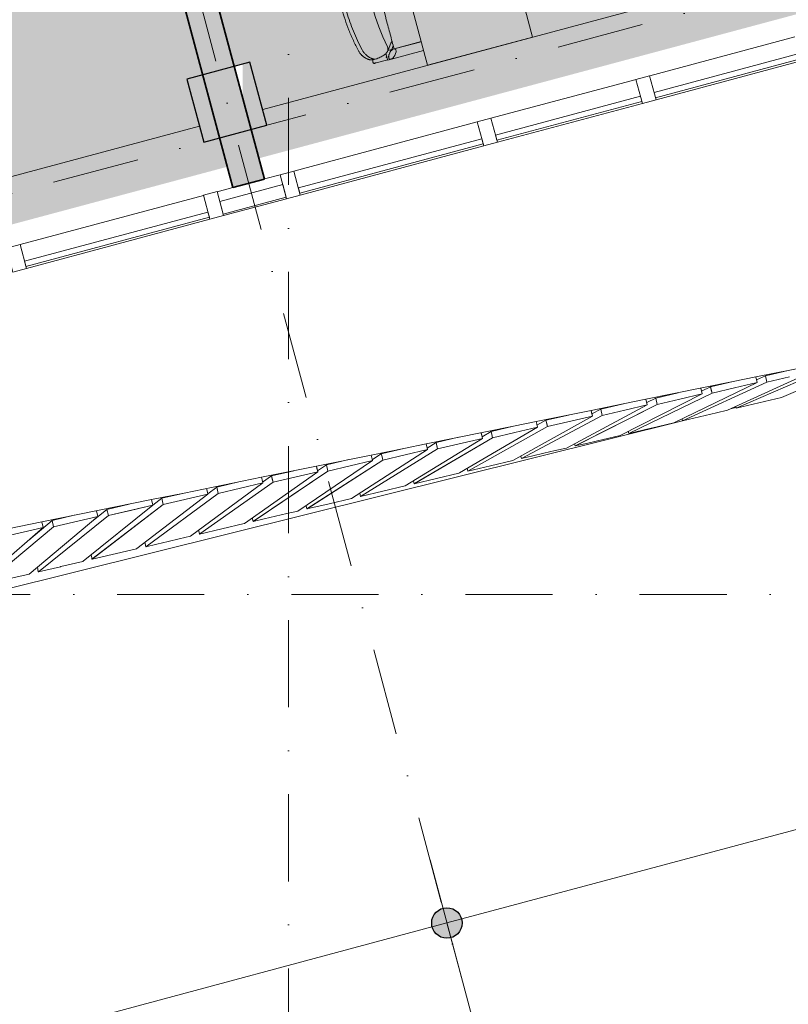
# Model space of a CAD drawing. Header units: millimetres. Extents: x -2530 to 151695, y -8763 to 71774.
# Tile 199 of 256: x 119765 to 123296, y 9403 to 13928. Entities that reach past the tile are written whole.
import ezdxf

# ---------------------------------------------------------------- set-up
doc = ezdxf.new("R2010")
doc.units = ezdxf.units.MM
doc.linetypes.add('RR_Level', pattern=[800, 400, -200, 0, -200])
for name, color, linetype, lineweight in [('A-____-____-DIMS', 211, 'Continuous', 9), ('A-____-____-DIMS-200', 211, 'Continuous', 9), ('A-AREA-____-PATT', 32, 'Continuous', 9), ('A-FLOR-____-OTLN', 192, 'Continuous', 18), ('A-GLAZ-CURT-MCUT', 52, 'Continuous', 13), ('A-GLAZ-CURT-OTLN', 52, 'Continuous', 13), ('A-GLAZ-CWMG-MCUT', 51, 'Continuous', 13), ('A-GLAZ-CWMG-OTLN', 51, 'Continuous', 13), ('A-WALL-____-MCUT', 113, 'Continuous', 35), ('A-WALL-____-OTLN', 113, 'Continuous', 18), ('A-WALL-____-PATT', 111, 'Continuous', 35), ('I-FURN-____-OTLN', 30, 'Continuous', 13), ('S-COLS-____-MCUT', 52, 'Continuous', 25), ('S-COLS-____-OTLN', 52, 'Continuous', 18), ('S-GRID-____-OTLN', 1, 'Continuous', 9)]:
    doc.layers.add(name, color=color, linetype=linetype, lineweight=lineweight)
doc.styles.add('Arial_2', font='arial.ttf', dxfattribs={"height": 300})
doc.dimstyles.new('1_5mm_interne_maten_en_details', dxfattribs={"dimscale": 304.8, "dimtxt": 1.004192, "dimasz": 1.83727, "dimexe": 0.984252, "dimexo": 0.0625, "dimgap": 0.098425, "dimtad": 1, "dimdec": 0, "dimlfac": 304.8, "dimzin": 0, "dimdsep": 46, "dimtxsty": 'Arial_2', "dimblk1": 'DOTSMALL', "dimblk2": 'DOTSMALL', "dimsah": 1, "dimcen": 0.09, "dimdle": 1.181102, "dimazin": 0, "dimtfac": 1, "dimtdec": 4, "dimtix": 1, "dimtmove": 0, "dimatfit": 3, "dimfxl": 0.003229, "dimfxlon": 1, "dimtvp": 1, "dimtfill": 1, "dimtolj": 1, "dimtzin": 0, "dimlwd": 13, "dimlwe": 13, "dimarcsym": 2})

# ---------------------------------------------------------------- blocks, each defined once
blk = doc.blocks.new('System Panel - HR__-692532-plot_V2 Copy 1')
at = {"layer": 'A-GLAZ-CURT-MCUT', "color": 250, "lineweight": 9}
for p, q in [((345, 47.5), (-345, 47.5)), ((-345, 47.5), (-345, 22.5)), ((345, 22.5), (345, 47.5)), ((-345, 22.5), (345, 22.5))]:
    blk.add_line(p, q, dxfattribs=at)
blk = doc.blocks.new('System Panel - HR__-692533-plot_V2 Copy 1')
at = {"layer": 'A-GLAZ-CURT-MCUT', "color": 250, "lineweight": 9}
for p, q in [((436.25, 47.5), (-436.25, 47.5)), ((-436.25, 47.5), (-436.25, 22.5)), ((436.25, 22.5), (436.25, 47.5)), ((-436.25, 22.5), (436.25, 22.5))]:
    blk.add_line(p, q, dxfattribs=at)
blk = doc.blocks.new('Rectangular Mullion - 65 x 114mm-V180-plot_V2 Copy 1')
at = {"layer": 'A-GLAZ-CWMG-OTLN', "color": 250, "lineweight": 9}
for p, q in [((140041.2, 18327.7), (140707.7, 18506.3)), ((140070.7, 18217.6), (140737.2, 18396.2))]:
    blk.add_line(p, q, dxfattribs=at)
blk = doc.blocks.new('Rectangular Mullion - 65 x 114mm-V181-plot_V2 Copy 1')
at = {"layer": 'A-GLAZ-CWMG-OTLN', "color": 250, "lineweight": 9}
for p, q in [((128269, 15173.3), (129111.8, 15399.2)), ((128298.5, 15063.2), (129141.3, 15289))]:
    blk.add_line(p, q, dxfattribs=at)
blk = doc.blocks.new('Rectangular Mullion - 65 x 114mm-683247-plot_V2 Copy 1')
at = {"layer": 'A-GLAZ-CWMG-MCUT', "color": 250, "lineweight": 9}
for p, q in [((-32.5, 57), (32.5, 57)), ((-32.5, -57), (-32.5, 57)), ((32.5, 57), (32.5, -57)), ((32.5, -57), (-32.5, -57))]:
    blk.add_line(p, q, dxfattribs=at)
blk = doc.blocks.new('System Panel - 027_Solid-683259-plot_V2 Copy 1')
at = {"layer": 'A-GLAZ-CURT-MCUT', "color": 250, "lineweight": 9}
for p, q in [((150, 49.5), (-150, 49.5)), ((-150, 49.5), (-150, -10.5)), ((150, -10.5), (150, 49.5)), ((-150, -10.5), (150, -10.5))]:
    blk.add_line(p, q, dxfattribs=at)
blk = doc.blocks.new('Rectangular Mullion - 65 x 114mm-V182-plot_V2 Copy 1')
at = {"layer": 'A-GLAZ-CWMG-OTLN', "color": 250, "lineweight": 9}
for p, q in [((120889.3, 13196), (120961.8, 13215.4)), ((120672, 13137.7), (120744.4, 13157.1)), ((120701.5, 13027.6), (120991.3, 13105.3))]:
    blk.add_line(p, q, dxfattribs=at)
blk = doc.blocks.new('027_Gilde - ATC_FacadeModel_rvt-1-plot_V2 Copy 1')
at = {"layer": 'A-FLOR-____-OTLN', "color": 90}
for p, q in [((123147.2, 12286.1), (123652, 12388.5)), ((122642.4, 12183.6), (123042.8, 12264.9)), ((123042.8, 12264.9), (123147.2, 12286.1)), ((122538.3, 12162.5), (122642.4, 12183.6)), ((122137.6, 12081.2), (122390, 12132.4)), ((122390, 12132.4), (122538.3, 12162.5)), ((123030.5, 12139.5), (123055.8, 12145.8)), ((116121.7, 10420.3), (122822.1, 12087.6)), ((122033.8, 12060.1), (122137.6, 12081.2)), ((121632.8, 11978.7), (122033.8, 12060.1)), ((121380.4, 11927.5), (121529.2, 11957.7)), ((121529.2, 11957.7), (121632.8, 11978.7)), ((121128, 11876.3), (121380.4, 11927.5)), ((120875.6, 11825.1), (121128, 11876.3)), ((120520.1, 11752.9), (120875.6, 11825.1)), ((119866.1, 11620.2), (120369.8, 11722.4)), ((120370.9, 11722.6), (120520.1, 11752.9)), ((119613.7, 11568.9), (119866.1, 11620.2))]:
    blk.add_line(p, q, dxfattribs=at)
at = {"layer": 'A-WALL-____-OTLN', "color": 90}
for p, q in [((120881.3, 13515.8), (127835.9, 15379.3)), ((113636.8, 11574.6), (120591.5, 13438.1)), ((123658.1, 12362.6), (123264.5, 12191.5)), ((123658.1, 12362.6), (123264.5, 12191.5)), ((123405.7, 12311.4), (123017.6, 12133.6)), ((123405.7, 12311.4), (123017.6, 12133.6)), ((123450.3, 12313.8), (123056.5, 12142.7)), ((123450.3, 12313.8), (123056.5, 12142.7)), ((123295.1, 12316.1), (123191.3, 12291.7)), ((123295.1, 12316.1), (123191.3, 12291.7)), ((123198.2, 12262.6), (122809.9, 12084.8)), ((123198.2, 12262.6), (122809.9, 12084.8)), ((122939.2, 12240.6), (123042.8, 12264.9)), ((123042.8, 12264.9), (122939.2, 12240.6)), ((123153.3, 12260.1), (123147.2, 12286.1)), ((123147.2, 12286.1), (123153.3, 12260.1)), ((123191.3, 12291.7), (123150.3, 12272.9)), ((123150.3, 12272.9), (123191.3, 12291.7)), ((123198.2, 12262.6), (123191.3, 12291.7)), ((123198.2, 12262.6), (123191.3, 12291.7)), ((123198.2, 12262.6), (123301.9, 12287)), ((123301.9, 12287), (123198.2, 12262.6)), ((123153.3, 12260.1), (122770.8, 12075.6)), ((122773.7, 12077), (123153.3, 12260.1)), ((122900.9, 12208.9), (122894.8, 12234.9)), ((122894.8, 12234.9), (122900.9, 12208.9)), ((122898.1, 12220.8), (122939.2, 12240.6)), ((122898.1, 12220.8), (122939.2, 12240.6)), ((122946, 12211.5), (122939.2, 12240.6)), ((122942.6, 12226), (122939.2, 12240.6)), ((122942.6, 12226), (122946, 12211.5)), ((122946, 12211.5), (123049.7, 12235.8)), ((122946, 12211.5), (123049.7, 12235.8)), ((123153.3, 12260.1), (123049.7, 12235.8)), ((123049.7, 12235.8), (123153.3, 12260.1)), ((122900.9, 12208.9), (122523.9, 12017.7)), ((122900.9, 12208.9), (122523.9, 12017.7)), ((122566, 12028.2), (122946, 12211.5)), ((122566, 12028.2), (122946, 12211.5)), ((122648.5, 12157.7), (122642.4, 12183.6)), ((122642.4, 12183.6), (122648.5, 12157.7)), ((122687.1, 12189.4), (122646, 12168.6)), ((122646, 12168.6), (122687.1, 12189.4)), ((122790.6, 12213.7), (122687.1, 12189.4)), ((122790.6, 12213.7), (122687.1, 12189.4)), ((122693.9, 12160.3), (122687.1, 12189.4)), ((122693.9, 12160.3), (122687.1, 12189.4)), ((122693.9, 12160.3), (122797.4, 12184.6)), ((122797.4, 12184.6), (122693.9, 12160.3)), ((122900.9, 12208.9), (122797.4, 12184.6)), ((122797.4, 12184.6), (122900.9, 12208.9)), ((123160.5, 12167.1), (123212.9, 12179.4)), ((123264.5, 12191.5), (123212.9, 12179.4)), ((122648.5, 12157.7), (122277.1, 11959.7)), ((122648.5, 12157.7), (122277.1, 11959.7)), ((122693.9, 12160.3), (122316.7, 11969)), ((122319.3, 11970.3), (122693.9, 12160.3)), ((122392.7, 12121), (122390, 12132.4)), ((122390, 12132.4), (122396.1, 12106.5)), ((122434.9, 12138.2), (122393.8, 12116.3)), ((122393.8, 12116.3), (122434.9, 12138.2)), ((122538.5, 12162.6), (122434.9, 12138.2)), ((122538.3, 12162.5), (122434.9, 12138.2)), ((122441.7, 12109.2), (122434.9, 12138.2)), ((122441.7, 12109.2), (122434.9, 12138.2)), ((122441.7, 12109.2), (122545.1, 12133.4)), ((122545.1, 12133.4), (122441.7, 12109.2)), ((122648.5, 12157.7), (122545.1, 12133.4)), ((122545.1, 12133.4), (122648.5, 12157.7)), ((123017.6, 12133.6), (122966.1, 12121.5)), ((123054.8, 12150.6), (123056.5, 12142.7)), ((123108.9, 12155), (123056.5, 12142.7)), ((123160.5, 12167.1), (123108.9, 12155)), ((122396.1, 12106.5), (122030.2, 11901.8)), ((122396.1, 12106.5), (122030.2, 11901.8)), ((122441.7, 12109.2), (122070.1, 11911.1)), ((122441.7, 12109.2), (122070.1, 11911.1)), ((122137.6, 12081.2), (122140.3, 12069.8)), ((122137.6, 12081.2), (122140.3, 12069.8)), ((122182.8, 12087.1), (122141.6, 12064.1)), ((122141.6, 12064.1), (122182.8, 12087.1)), ((122286, 12111.3), (122182.8, 12087.1)), ((122286, 12111.3), (122182.8, 12087.1)), ((122189.6, 12058), (122182.8, 12087.1)), ((122186.2, 12072.6), (122182.8, 12087.1)), ((122189.6, 12058), (122396.1, 12106.5)), ((122396.1, 12106.5), (122189.6, 12058)), ((122392.7, 12121), (122396.1, 12106.5)), ((122808.1, 12093.6), (122809.9, 12084.8)), ((122862.2, 12097.1), (122809.9, 12084.8)), ((122913.7, 12109.2), (122862.2, 12097.1)), ((122913.7, 12109.2), (122966.1, 12121.5)), ((121785.6, 11845.2), (122143.7, 12055.3)), ((121785.6, 11845.2), (122143.7, 12055.3)), ((122189.6, 12058), (121823.5, 11853.2)), ((122189.6, 12058), (121823.5, 11853.2)), ((121889.5, 12011.8), (121930.6, 12035.9)), ((121889.5, 12011.8), (121930.6, 12035.9)), ((121930.6, 12035.9), (122033.8, 12060.1)), ((122033.8, 12060.1), (121930.6, 12035.9)), ((121930.6, 12035.9), (121934, 12021.4)), ((121934, 12021.4), (121930.6, 12035.9)), ((122143.7, 12055.3), (122040.6, 12031.1)), ((122040.6, 12031.1), (122143.7, 12055.3)), ((122140.3, 12069.8), (122143.7, 12055.3)), ((122140.3, 12069.8), (122143.7, 12055.3)), ((122186.2, 12072.6), (122189.6, 12058)), ((122563.3, 12027), (122561.3, 12036.6)), ((122667, 12051.2), (122564, 12027)), ((122667, 12051.2), (122667.8, 12051.4)), ((122770.8, 12075.6), (122667.8, 12051.4)), ((122773.7, 12077), (122770.8, 12075.6)), ((121891.3, 12004.1), (121536.5, 11785.9)), ((121891.3, 12004.1), (121536.5, 11785.9)), ((121937.4, 12006.9), (121576.8, 11795.3)), ((121578.9, 11796.5), (121937.4, 12006.9)), ((121678.5, 11984.8), (121781.5, 12008.9)), ((121781.5, 12008.9), (121678.5, 11984.8)), ((121685.3, 11955.7), (121891.3, 12004.1)), ((121891.3, 12004.1), (121685.3, 11955.7)), ((121887.9, 12018.6), (121885.2, 12030)), ((121885.2, 12030), (121891.3, 12004.1)), ((121887.9, 12018.6), (121891.3, 12004.1)), ((121937.4, 12006.9), (121934, 12021.4)), ((121934, 12021.4), (121937.4, 12006.9)), ((121937.4, 12006.9), (122040.6, 12031.1)), ((121937.4, 12006.9), (122040.6, 12031.1)), ((122420.3, 11993.3), (122368.9, 11981.2)), ((122420.3, 11993.3), (122472.5, 12005.6)), ((122523.9, 12017.7), (122472.5, 12005.6)), ((122566, 12028.2), (122563.3, 12026.9)), ((122566, 12028.2), (122563.3, 12026.9)), ((122563.3, 12027), (122563.3, 12026.9)), ((121638.9, 11952.8), (121289.6, 11728)), ((121638.9, 11952.8), (121289.6, 11728)), ((121685.3, 11955.7), (121330.2, 11737.5)), ((121685.3, 11955.7), (121330.2, 11737.5)), ((121529.4, 11957.7), (121426.3, 11933.6)), ((121529.2, 11957.7), (121426.3, 11933.6)), ((121638.9, 11952.8), (121433.1, 11904.6)), ((121638.9, 11952.8), (121536, 11928.7)), ((121638.9, 11952.8), (121632.8, 11978.7)), ((121632.8, 11978.7), (121635.5, 11967.3)), ((121635.5, 11967.3), (121638.9, 11952.8)), ((121637.4, 11959.5), (121678.5, 11984.8)), ((121637.4, 11959.5), (121678.5, 11984.8)), ((121685.3, 11955.7), (121678.5, 11984.8)), ((121681.9, 11970.2), (121678.5, 11984.8)), ((121681.9, 11970.2), (121685.3, 11955.7)), ((122173.6, 11935.4), (122225.7, 11947.6)), ((122277.1, 11959.7), (122225.7, 11947.6)), ((122316.7, 11969.2), (122314.5, 11979.7)), ((122368.9, 11981.2), (122316.7, 11969)), ((122319.3, 11970.3), (122316.7, 11969)), ((122316.7, 11969.2), (122316.7, 11969)), ((121386.5, 11901.6), (121042.7, 11670.1)), ((121386.5, 11901.6), (121042.7, 11670.1)), ((121433.1, 11904.6), (121083.6, 11679.6)), ((121085.3, 11680.7), (121433.1, 11904.6)), ((121276.9, 11906.5), (121174.2, 11882.4)), ((121276.9, 11906.5), (121174.2, 11882.4)), ((121386.5, 11901.6), (121283.8, 11877.5)), ((121283.8, 11877.5), (121386.5, 11901.6)), ((121386.5, 11901.6), (121380.4, 11927.5)), ((121380.4, 11927.5), (121386.5, 11901.6)), ((121426.3, 11933.6), (121385.2, 11907.1)), ((121385.2, 11907.1), (121426.3, 11933.6)), ((121426.3, 11933.6), (121429.7, 11919.1)), ((121429.7, 11919.1), (121426.3, 11933.6)), ((121433.1, 11904.6), (121429.7, 11919.1)), ((121429.7, 11919.1), (121433.1, 11904.6)), ((121433.1, 11904.6), (121536, 11928.7)), ((122030.2, 11901.8), (121927.6, 11877.7)), ((122067.8, 11922.8), (122070.1, 11911.1)), ((122122.2, 11923.3), (122070.1, 11911.1)), ((122173.6, 11935.4), (122122.2, 11923.3)), ((120922, 11831.3), (121024.7, 11855.3)), ((121024.7, 11855.3), (120922, 11831.3)), ((121128, 11876.3), (121130.7, 11864.9)), ((121128, 11876.3), (121134.1, 11850.4)), ((121130.7, 11864.9), (121134.1, 11850.4)), ((121174.2, 11882.4), (121133.1, 11854.7)), ((121133.1, 11854.7), (121174.2, 11882.4)), ((121181, 11853.5), (121174.2, 11882.4)), ((121181, 11853.5), (121174.2, 11882.4)), ((121181, 11853.5), (121283.8, 11877.5)), ((121283.8, 11877.5), (121181, 11853.5)), ((121822, 11860.6), (121821, 11865.9)), ((121822, 11860.6), (121823.5, 11853.2)), ((121927.6, 11877.7), (121823.5, 11853.2)), ((120797.5, 11613.3), (121134.1, 11850.4)), ((120797.5, 11613.3), (121134.1, 11850.4)), ((121181, 11853.5), (120837, 11621.7)), ((120838.6, 11622.8), (121181, 11853.5)), ((120878.3, 11813.7), (120875.6, 11825.1)), ((120875.6, 11825.1), (120878.3, 11813.7)), ((120878.3, 11813.7), (120881.7, 11799.2)), ((120878.3, 11813.7), (120881.7, 11799.2)), ((120881, 11802.3), (120922, 11831.3)), ((120881, 11802.3), (120922, 11831.3)), ((120928.8, 11802.3), (120922, 11831.3)), ((120925.4, 11816.8), (120922, 11831.3)), ((120925.4, 11816.8), (120928.8, 11802.3)), ((120928.8, 11802.3), (121134.1, 11850.4)), ((120928.8, 11802.3), (121134.1, 11850.4)), ((121680.1, 11819.6), (121577.4, 11795.5)), ((121680.1, 11819.6), (121680.7, 11819.7)), ((121783.3, 11843.8), (121680.7, 11819.7)), ((121785.6, 11845.2), (121783.3, 11843.8)), ((121785.6, 11845.2), (121783.3, 11843.8)), ((120881.7, 11799.2), (120549, 11554.3)), ((120881.7, 11799.2), (120549, 11554.3)), ((120591.8, 11564.9), (120928.8, 11802.3)), ((120591.8, 11564.9), (120928.8, 11802.3)), ((120623.3, 11773.8), (120625.9, 11762.4)), ((120623.3, 11773.8), (120625.9, 11762.4)), ((120669.9, 11780.1), (120628.9, 11749.9)), ((120628.9, 11749.9), (120669.9, 11780.1)), ((120772.4, 11804.1), (120669.9, 11780.1)), ((120772.4, 11804.1), (120669.9, 11780.1)), ((120669.9, 11780.1), (120673.3, 11765.6)), ((120676.7, 11751.2), (120669.9, 11780.1)), ((120676.7, 11751.2), (120673.3, 11765.6)), ((120676.7, 11751.2), (120779.2, 11775.2)), ((120779.2, 11775.2), (120676.7, 11751.2)), ((120881.7, 11799.2), (120779.2, 11775.2)), ((120779.2, 11775.2), (120881.7, 11799.2)), ((121536.5, 11785.9), (121434, 11761.8)), ((121575.4, 11802.8), (121574.2, 11809.1)), ((121575.4, 11802.8), (121576.8, 11795.3)), ((121578.9, 11796.5), (121576.8, 11795.3)), ((121577.4, 11795.5), (121576.8, 11795.3)), ((120303.4, 11497.4), (120629.3, 11748)), ((120303.4, 11497.4), (120629.3, 11748)), ((120676.7, 11751.2), (120343.7, 11506.1)), ((120676.7, 11751.2), (120343.7, 11506.1)), ((120376.9, 11696.8), (120370.9, 11722.6)), ((120370.9, 11722.6), (120376.9, 11696.8)), ((120417.7, 11728.9), (120376.8, 11697.4)), ((120376.8, 11697.4), (120417.7, 11728.9)), ((120520.3, 11752.9), (120417.7, 11728.9)), ((120520.3, 11752.9), (120417.7, 11728.9)), ((120417.7, 11728.9), (120421.1, 11714.5)), ((120421.1, 11714.5), (120417.7, 11728.9)), ((120424.5, 11700.1), (120629.3, 11748)), ((120424.5, 11700.1), (120629.3, 11748)), ((120625.9, 11762.4), (120629.3, 11748)), ((120625.9, 11762.4), (120629.3, 11748)), ((121289.6, 11728), (121187.2, 11703.9)), ((121328.8, 11744.9), (121327.4, 11752.3)), ((121328.8, 11744.9), (121330.2, 11737.5)), ((121434, 11761.8), (121330.2, 11737.5)), ((120376.9, 11696.8), (120056.4, 11439.4)), ((120056.4, 11439.4), (120376.9, 11696.8)), ((120424.5, 11700.1), (120097, 11448.2)), ((120098.2, 11449.1), (120424.5, 11700.1)), ((120165.6, 11677.8), (120102.3, 11626.9)), ((120102.3, 11626.9), (120165.6, 11677.8)), ((120267.9, 11701.7), (120165.6, 11677.8)), ((120267.9, 11701.7), (120165.6, 11677.8)), ((120172.4, 11648.9), (120165.6, 11677.8)), ((120172.4, 11648.9), (120165.6, 11677.8)), ((120172.4, 11648.9), (120376.9, 11696.8)), ((120274.6, 11672.9), (120376.9, 11696.8)), ((120424.5, 11700.1), (120421.1, 11714.5)), ((120421.1, 11714.5), (120424.5, 11700.1)), ((121080.8, 11694.5), (121080.8, 11694.5)), ((121083.6, 11679.7), (121080.8, 11694.5)), ((121187.2, 11703.9), (121083.6, 11679.6)), ((121085.3, 11680.7), (121083.6, 11679.6)), ((121083.6, 11679.7), (121083.6, 11679.6)), ((120124.5, 11645.6), (119808.3, 11380.6)), ((120124.5, 11645.6), (119808.3, 11380.6)), ((119851.4, 11391.2), (120172.4, 11648.9)), ((119851.4, 11391.2), (120172.4, 11648.9)), ((120015.6, 11650.5), (119913.4, 11626.6)), ((120015.6, 11650.5), (119913.4, 11626.6)), ((119920.2, 11597.8), (120124.5, 11645.6)), ((120124.5, 11645.6), (119920.2, 11597.8)), ((120124.5, 11645.6), (120118.5, 11671.4)), ((120118.5, 11671.4), (120124.5, 11645.6)), ((120172.4, 11648.9), (120274.6, 11672.9)), ((120836.9, 11621.9), (120833.7, 11638.8)), ((120888.7, 11633.9), (120837, 11621.7)), ((120939.9, 11645.9), (120888.7, 11633.9)), ((120939.9, 11645.9), (120991.6, 11658.1)), ((121042.7, 11670.1), (120991.6, 11658.1)), ((119872.1, 11594.4), (119561.5, 11322.7)), ((119562.3, 11323.5), (119872.1, 11594.4)), ((119920.2, 11597.8), (119603.7, 11332.6)), ((119920.2, 11597.8), (119603.7, 11332.6)), ((119668, 11546.7), (119872.1, 11594.4)), ((119668, 11546.7), (119872.1, 11594.4)), ((119913.4, 11626.6), (119806.5, 11537)), ((119806.5, 11537), (119913.4, 11626.6)), ((119872.1, 11594.4), (119866.1, 11620.2)), ((119866.1, 11620.2), (119872.1, 11594.4)), ((119920.2, 11597.8), (119913.4, 11626.6)), ((119920.2, 11597.8), (119913.4, 11626.6)), ((120795.9, 11612.2), (120591.2, 11564.1)), ((120797.5, 11613.3), (120795.9, 11612.2)), ((120797.5, 11613.3), (120795.9, 11612.2)), ((120836.9, 11621.9), (120837, 11621.7)), ((120838.6, 11622.8), (120837, 11621.7)), ((120446.3, 11530.2), (120497.9, 11542.3)), ((120549, 11554.3), (120497.9, 11542.3)), ((120587.5, 11578.8), (120586.9, 11582.2)), ((120587.5, 11578.8), (120587.6, 11578.8)), ((120590.3, 11564), (120587.6, 11578.8)), ((120591.8, 11564.9), (120590.3, 11563.9)), ((120591.8, 11564.9), (120590.3, 11563.9)), ((120590.3, 11564), (120590.3, 11563.9)), ((120302.1, 11496.4), (120097.7, 11448.4)), ((120303.4, 11497.4), (120302.1, 11496.4)), ((120303.4, 11497.4), (120302.1, 11496.4)), ((120340.9, 11521), (120340.1, 11525.6)), ((120340.9, 11521), (120343.7, 11506.1)), ((120395.2, 11518.2), (120343.7, 11506.1)), ((120446.3, 11530.2), (120395.2, 11518.2)), ((120093.2, 11469), (120094.3, 11463.2)), ((120095.7, 11455.7), (120094.3, 11463.2)), ((120095.7, 11455.7), (120097, 11448.2)), ((120098.2, 11449.1), (120097, 11448.2)), ((120097.7, 11448.4), (120097, 11448.2)), ((119846.4, 11412.5), (119850.4, 11390.5)), ((119952.8, 11414.4), (119850.7, 11390.5)), ((119952.8, 11414.4), (119953.2, 11414.5)), ((120055.2, 11438.5), (119953.2, 11414.5)), ((120056.4, 11439.4), (120055.2, 11438.5)), ((119808.3, 11380.6), (119706.4, 11356.7)), ((119851.4, 11391.2), (119850.4, 11390.4)), ((119851.4, 11391.2), (119850.4, 11390.4)), ((119850.4, 11390.5), (119850.4, 11390.4)), ((119850.7, 11390.5), (119850.4, 11390.4))]:
    blk.add_line(p, q, dxfattribs=at)
at = {"layer": 'A-GLAZ-CURT-OTLN', "color": 90, "lineweight": 18, "rotation": 195.0000000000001}
for name, p in [('System Panel - HR__-692532-plot_V2 Copy 1', (123007.4, 13704.5)), ('System Panel - HR__-692532-plot_V2 Copy 1', (122278.1, 13509.1)), ('System Panel - HR__-692533-plot_V2 Copy 1', (121460.7, 13290)), ('System Panel - 027_Solid-683259-plot_V2 Copy 1', (120831.6, 13121.5)), ('System Panel - HR__-692533-plot_V2 Copy 1', (120202.6, 12952.9))]:
    blk.add_blockref(name, p, dxfattribs=at)
at = {"layer": 'A-GLAZ-CWMG-OTLN', "color": 90, "lineweight": 18}
for name, p in [('Rectangular Mullion - 65 x 114mm-V180-plot_V2 Copy 1', (-17381.8, -4657.4)), ('Rectangular Mullion - 65 x 114mm-V180-plot_V2 Copy 1', (-18111.1, -4852.9)), ('Rectangular Mullion - 65 x 114mm-V181-plot_V2 Copy 1', (-7244.4, -1941.1)), ('Rectangular Mullion - 65 x 114mm-V182-plot_V2 Copy 1', (0, 0)), ('Rectangular Mullion - 65 x 114mm-V181-plot_V2 Copy 1', (-8502.6, -2278.3))]:
    blk.add_blockref(name, p, dxfattribs=at)
at = {"layer": 'A-GLAZ-CWMG-OTLN', "color": 90, "lineweight": 18, "extrusion": (0, 0, -1), "rotation": 344.9999999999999}
for p in [(-122642.7, 13606.8), (-121913.5, 13411.4), (-121007.9, 13168.7), (-120655.4, 13074.3), (-119749.8, 12831.6)]:
    blk.add_blockref('Rectangular Mullion - 65 x 114mm-683247-plot_V2 Copy 1', p, dxfattribs=at)
blk = doc.blocks.new('NLRS_28_SC_LIB_kolom recht_generiek_ISR - kolom beton_ONTWERP-6193514-plot_V2 Copy 1')
at = {"layer": 'S-COLS-____-OTLN', "lineweight": 13}
blk.add_hatch(color=256, dxfattribs=at).paths.add_polyline_path([(150, 150), (-150, 150), (-150, -150), (-115, -150), (-54.8, 75), (-51.4, -150), (150, -150), (150, 120.7)])
at = {"layer": 'S-COLS-____-MCUT'}
for p, q in [((150, 150), (-150, 150)), ((-150, 150), (-150, -150)), ((150, -150), (150, 150)), ((-150, -150), (150, -150))]:
    blk.add_line(p, q, dxfattribs=at)
blk = doc.blocks.new('NLRS_82_FU_UN_schooltafel_GEN - 700 x 500 x 700 _lxbxh_-6133788-plot_V2 Copy 1')
at = {"layer": 'I-FURN-____-OTLN', "color": 9}
for p, q in [((144.7, 0), (-555.3, 0)), ((-555.3, 0), (-555.3, -500)), ((144.7, -500), (144.7, 0)), ((-555.3, -500), (144.7, -500))]:
    blk.add_line(p, q, dxfattribs=at)
blk = doc.blocks.new('NLRS_82_FU_UN_schoolbank_GEN - schoolbank-V32-plot_V2 Copy 1')
at = {"layer": 'I-FURN-____-OTLN', "lineweight": 9}
for p, q in [((3.6, 612.8), (3.9, 612.8)), ((264.9, 527.2), (264.9, 543.2)), ((-278.8, 531.8), (-278.8, 525.4)), ((-278.8, 525.4), (-278.8, 469.7)), ((-261, 535.3), (-261, 519.5)), ((287.5, 531.8), (287.5, 525.4)), ((287.5, 525.4), (287.5, 469.7)), ((-280.2, 469.3), (-280.2, 300)), ((-259.7, 470.4), (-265.1, 473.4)), ((-238.1, 300), (-238.1, 458.9)), ((246.9, 464.5), (246.9, 300)), ((288.9, 300), (288.9, 469.3)), ((-237.1, 428.6), (-237.1, 300.1)), ((238, 429.7), (247.6, 435.9)), ((245, 300.1), (245, 428.6))]:
    blk.add_line(p, q, dxfattribs=at)
at = {"layer": 'I-FURN-____-OTLN', "lineweight": 9, "flags": 128}
for points in [[(-280.2, 469.3), (-279.9, 469.5), (-278.9, 469.7), (-277.4, 469.9), (-275.3, 470), (-272.7, 470.2), (-269.7, 470.3), (-266.4, 470.3), (-262.8, 470.4), (-259.2, 470.4), (-255.5, 470.4), (-252, 470.3), (-248.7, 470.3)], [(-278.8, 457.5), (-278.8, 451), (-278.8, 456.6)], [(-267.1, 471.4), (-266.3, 472.5), (-265.7, 473.2), (-265.2, 473.4)], [(-201.1, 428.6), (-208.6, 436.3), (-235.9, 456.4)], [(-220.2, 455.9), (-171, 463.9), (-121.5, 469.9), (-71.9, 473.9), (-22.1, 475.9), (27.7, 475.9), (77.5, 474), (127.2, 470), (176.6, 464.1), (223.4, 456.6)], [(213.5, 428.6), (217.4, 432.6), (244.6, 452.7)], [(251.8, 470), (254.4, 470.2), (257.4, 470.3), (260.7, 470.3), (264.3, 470.4), (267.9, 470.4), (271.6, 470.4), (275.1, 470.3), (278.4, 470.3), (281.4, 470.2), (284, 470), (286.1, 469.9), (287.7, 469.7), (288.6, 469.5), (288.9, 469.3)], [(287.5, 456.5), (287.5, 451), (287.5, 456.6)], [(-278.8, 450.9), (-278.8, 450.5), (-278.5, 448.5), (-276.9, 444.1), (-273.5, 438.7), (-268, 432.8), (-260.7, 427.3), (-252.7, 423.3), (-249.3, 422.4), (-246.3, 422), (-244.1, 422), (-242.6, 422.3), (-241.7, 422.7), (-240.5, 423.4), (-239.7, 424.2)], [(-239.7, 424.2), (-239, 425.5), (-238.5, 426.9), (-238.4, 428.2)], [(-223.9, 428.6), (-229.2, 433.5), (-238.3, 439.4)], [(247.2, 428.2), (247.2, 427.5), (247.3, 426.5), (247.8, 425.2), (248.4, 424.2)], [(248.4, 424.2), (249.5, 423.2), (250.8, 422.5), (252.5, 422.1), (254.4, 421.9), (259.1, 422.6), (265.1, 424.9), (272, 429), (278.9, 435), (284.4, 441.9), (286.1, 445.1), (287.1, 447.9), (287.5, 450.1), (287.5, 450.9)]]:
    blk.add_lwpolyline(points, dxfattribs=at)
at = {"layer": 'I-FURN-____-OTLN', "lineweight": 9}
for centre, major_axis, start_param, end_param in [((-420.9, 337.4), (403.1, 174.4), 1.047664, 1.060241), ((429.7, 333.6), (-403.1, 174.4), 5.22304, 5.261216), ((247.8, 434.6), (-175.8, 76.1), 4.75704, 4.807831)]:
    blk.add_ellipse(centre, major_axis=major_axis, ratio=0.093713, start_param=start_param, end_param=end_param, dxfattribs=at)
for points, knots in [([(-260.9, 533.1), (-261.2, 535.4), (-260.9, 540.3), (-258.7, 546.8), (-255.9, 552.2), (-253.3, 556.3), (-250.3, 560.3), (-246.8, 564.3), (-243.6, 567.6), (-240.7, 570.2), (-238.5, 572.1), (-236.1, 573.9), (-233.7, 575.7), (-231.1, 577.5), (-228.4, 579.2), (-225.6, 580.8), (-221.7, 582.9), (-214.6, 586.2), (-207.9, 588.2), (-203.3, 589.4)], [-1, -1, -1, -1, -0.875, -0.75, -0.6875, -0.625, -0.5625, -0.5, -0.4375, -0.40625, -0.375, -0.34375, -0.3125, -0.28125, -0.25, -0.21875, -0.1875, -0.125, 0, 0, 0, 0]), ([(118.9, 587.9), (107.5, 589.3), (84.5, 591.8), (50, 594.4), (15.3, 595.6), (-23.2, 595.4), (-65.5, 593), (-96.1, 589.8), (-111.4, 587.9)], [-1, -1, -1, -1, -0.85, -0.7, -0.55, -0.4, -0.2, 0, 0, 0, 0]), ([(3.9, 612.8), (25.7, 612.8), (69.1, 611.2), (141.1, 603.5), (190.8, 594.1), (218.9, 587.4)], [-1, -1, -1, -1, -0.7, -0.4, 0, 0, 0, 0]), ([(-203.3, 571.8), (-207.9, 570.8), (-214.5, 568.7), (-222.7, 565.1), (-227.4, 562.5), (-231, 560.4), (-234.4, 558.1), (-238.5, 555.1), (-242.8, 551.4), (-246.8, 547.6), (-250.3, 543.7), (-253.3, 539.8), (-255.9, 535.9), (-258.6, 530.7), (-260.9, 524.3), (-261.2, 519.6), (-260.9, 517.3)], [-1, -1, -1, -1, -0.875, -0.8125, -0.75, -0.71875, -0.6875, -0.625, -0.5625, -0.5, -0.4375, -0.375, -0.3125, -0.25, -0.125, 0, 0, 0, 0]), ([(218.9, 587.4), (221, 586.9), (225.1, 585.7), (230, 583.8), (233.7, 582.1), (236.3, 580.7), (238.9, 579.2), (241.3, 577.6), (243.6, 576), (245.9, 574.3), (247.9, 572.6), (249.9, 570.8), (251.8, 569.1), (254.1, 566.6), (256.7, 563.5), (259.4, 559.8), (261.5, 556), (263.2, 552.2), (264.7, 547.3), (265, 543.8), (264.8, 541.6)], [-1, -1, -1, -1, -0.928571, -0.857143, -0.821429, -0.785714, -0.75, -0.714286, -0.678571, -0.642857, -0.607143, -0.571429, -0.535714, -0.5, -0.428571, -0.357143, -0.285714, -0.214286, -0.142857, 0, 0, 0, 0]), ([(264.8, 525.6), (265, 527.8), (264.6, 532.3), (262.2, 538.3), (259.3, 543.2), (256.7, 546.8), (254, 549.8), (251.7, 552.2), (249.8, 553.9), (247.9, 555.6), (245.8, 557.3), (243.6, 558.9), (241.2, 560.5), (238.8, 561.9), (235.4, 563.9), (229.1, 567), (223.1, 568.9), (218.9, 569.9)], [-1, -1, -1, -1, -0.857143, -0.714286, -0.642857, -0.571429, -0.5, -0.464286, -0.428571, -0.392857, -0.357143, -0.321429, -0.285714, -0.25, -0.214286, -0.142857, 0, 0, 0, 0]), ([(-260.9, 517.3), (-260, 509.4), (-257.8, 495), (-252.9, 477.8), (-246.3, 465.4), (-236.3, 456.1), (-227.1, 454.7), (-220.8, 455.8)], [-1, -1, -1, -1, -0.8611111, -0.7222222, -0.5833333, -0.4444444, -0.2222222, -0.2222222, -0.2222222, -0.2222222]), ([(222.8, 456.7), (228.8, 455.6), (239.6, 456.5), (252, 468.5), (259.1, 487.4), (262.9, 507.6), (264.3, 519.3), (264.8, 525.6)], [-0.8, -0.8, -0.8, -0.8, -0.6, -0.4, -0.2, -0.1, 0, 0, 0, 0]), ([(286.3, 535.8), (285.8, 536.3), (284.8, 537.2), (282.8, 537.9), (280.3, 538.2), (277.3, 537.9), (274.1, 537.1), (270.7, 535.8), (267.4, 534.1), (265.2, 532.8), (264.2, 532.1)], [0, 0, 0, 0, 0.0555556, 0.1111111, 0.1666667, 0.2222222, 0.2777778, 0.3333333, 0.3888889, 0.4353862, 0.4353862, 0.4353862, 0.4353862]), ([(245, 428.6), (210.8, 428.6), (142.2, 428.6), (27, 428.6), (-76.8, 428.6), (-168.7, 428.6), (-214.3, 428.6), (-237.1, 428.6)], [-1, -1, -1, -1, -0.785714, -0.571429, -0.285714, -0.142857, 0, 0, 0, 0])]:
    blk.add_open_spline(points, degree=3, knots=knots, dxfattribs=at)
for points in [[(-203.3, 589.4), (-186.4, 593.2), (-152.4, 600), (-100.7, 607.3), (-48.6, 611.8), (-13.8, 612.8), (3.6, 612.8)], [(-111.4, 587.9), (-126.9, 586), (-157.7, 581.3), (-188.2, 575.3), (-203.3, 571.8)], [(218.9, 569.9), (202.4, 573.8), (169.3, 580.7), (135.8, 585.8), (118.9, 587.9)], [(-278.5, 529.4), (-278.7, 530.3), (-278.9, 532), (-278.6, 534.1), (-277.9, 535.3), (-277.5, 535.8)], [(-277.5, 535.8), (-277.9, 535.3), (-278.6, 534.1), (-278.9, 532), (-278.6, 529.5), (-278, 527.6), (-277.6, 526.7)], [(-277.5, 535.8), (-277.1, 536.3), (-276.1, 537.2), (-274, 537.9), (-272.4, 538.1), (-271.5, 538.1)], [(-262, 535.7), (-263.1, 536.2), (-265.4, 537.1), (-268.6, 537.9), (-271.5, 538.2), (-274, 537.9), (-276.1, 537.2), (-277.1, 536.3), (-277.5, 535.8)], [(-260.6, 529.8), (-260.7, 530.9), (-260.8, 532), (-260.9, 533.1)], [(264.8, 541.6), (264.7, 539.7), (264.5, 537.8), (264.3, 536)], [(280.2, 538.1), (281.1, 538.1), (282.8, 537.9), (284.8, 537.2), (285.8, 536.3), (286.3, 535.8)], [(286.4, 526.7), (286.8, 527.6), (287.3, 529.5), (287.6, 532), (287.3, 534.1), (286.7, 535.3), (286.3, 535.8)], [(286.3, 535.8), (286.7, 535.3), (287.3, 534.1), (287.6, 532), (287.4, 530.3), (287.2, 529.4)], [(-238.4, 434.1), (-238.4, 434.8), (-238.6, 436.5), (-239.5, 439.3), (-241, 442.2), (-243, 445.3), (-245.5, 448.3), (-248.3, 451.3), (-251.5, 454.1), (-254.9, 456.6), (-258.5, 458.8), (-262, 460.6), (-265.4, 461.9), (-268.6, 462.7), (-271.5, 463), (-274, 462.7), (-276.1, 461.9), (-277.1, 461.1), (-277.5, 460.6)], [(247.2, 434.1), (247.2, 433.3), (247.4, 431.9), (248, 430.7), (248.4, 430.2)]]:
    blk.add_open_spline(points, degree=3, dxfattribs=at)
blk = doc.blocks.new('DIMBLOCK30-plot_V2 Copy 1')
at = {"layer": 'A-____-____-DIMS-200', "lineweight": 25}
h = blk.add_hatch(color=256, dxfattribs=at)
edge = h.paths.add_edge_path()
edge.add_arc((128972.2, 11718.2), 70, 0, 360)
h = blk.add_hatch(color=256, dxfattribs=at)
edge = h.paths.add_edge_path()
edge.add_arc((121727.8, 9777), 70, 0, 360)
at = {"layer": 'A-____-____-DIMS-200', "lineweight": 13}
for p, q in [((129049.9, 11428.4), (128894.6, 12007.9)), ((128972.2, 11718.2), (121727.8, 9777)), ((128972.2, 11718.2), (129049.9, 11428.4)), ((121805.4, 9487.3), (121650.1, 10066.8)), ((121727.8, 9777), (121805.4, 9487.3))]:
    blk.add_line(p, q, dxfattribs=at)
at = {"layer": 'A-____-____-DIMS-200', "lineweight": 25}
for centre in [(128972.2, 11718.2), (121727.8, 9777)]:
    blk.add_circle(centre, 70, dxfattribs=at)
at = {"layer": 'A-____-____-DIMS-200', "color": 0, "lineweight": 13, "insert": (124795.7, 11033.3), "char_height": 300, "width": 1107.531, "attachment_point": 1, "rotation": 15, "line_spacing_factor": 0.941778, "style": 'Arial_2', "bg_fill": 3, "box_fill_scale": 1.25, "bg_fill_color": 256, "bg_fill_true_color": 13158600, "bg_fill_transparency": 0}
blk.add_mtext('7500', dxfattribs=at)
blk = doc.blocks.new('_DotSmall')
at = {"color": 0, "linetype": 'ByBlock', "const_width": 0.5}
blk.add_lwpolyline([(-0.0625, 0, 1), (0.0625, 0, 1)], format="xyb", close=True, dxfattribs=at)
blk = doc.blocks.new('DIMBLOCK31-plot_V2 Copy 1')
at = {"layer": 'A-____-____-DIMS-200', "lineweight": 25}
h = blk.add_hatch(color=256, dxfattribs=at)
edge = h.paths.add_edge_path()
edge.add_arc((121727.8, 9777), 70, 0, 360)
h = blk.add_hatch(color=256, dxfattribs=at)
edge = h.paths.add_edge_path()
edge.add_arc((114483.3, 7835.9), 70, 0, 360)
at = {"layer": 'A-____-____-DIMS-200', "lineweight": 13}
for p, q in [((121805.4, 9487.3), (121650.1, 10066.8)), ((121727.8, 9777), (114483.3, 7835.9)), ((121727.8, 9777), (121805.4, 9487.3)), ((114561, 7546.1), (114405.7, 8125.7)), ((114483.3, 7835.9), (114561, 7546.1))]:
    blk.add_line(p, q, dxfattribs=at)
at = {"layer": 'A-____-____-DIMS-200', "lineweight": 25}
for centre in [(121727.8, 9777), (114483.3, 7835.9)]:
    blk.add_circle(centre, 70, dxfattribs=at)
at = {"layer": 'A-____-____-DIMS-200', "color": 0, "lineweight": 13, "insert": (117551.2, 9092.2), "char_height": 300, "width": 1107.531, "attachment_point": 1, "rotation": 15, "line_spacing_factor": 0.941778, "style": 'Arial_2', "bg_fill": 3, "box_fill_scale": 1.25, "bg_fill_color": 256, "bg_fill_true_color": 13158600, "bg_fill_transparency": 0}
blk.add_mtext('7500', dxfattribs=at)

msp = doc.modelspace()

# ---------------------------------------------------------------- hatches: boundary and pattern name
at = {"layer": 'A-AREA-____-PATT', "transparency": 33554509}
h = msp.add_hatch(color=10, dxfattribs=at)
h.paths.add_polyline_path([(120863.8346, 13291.1062), (127963.3896, 15193.4255), (127927.8014, 15326.2423), (127855.357, 15306.8309), (127777.7113, 15596.6086), (127850.1557, 15616.02), (125986.6586, 22570.686), (124987.8913, 22303.0671), (125003.4204, 22245.1116), (124955.1241, 22232.1706), (124942.8302, 22278.0521), (124734.1903, 22222.1472), (124746.4842, 22176.2657), (124698.1879, 22163.3247), (124685.894, 22209.2062), (123768.2644, 21963.3281), (123780.5583, 21917.4466), (123732.262, 21904.5057), (123719.9681, 21950.3872), (122802.3386, 21704.5091), (122814.6325, 21658.6276), (122766.3362, 21645.6866), (122754.0423, 21691.5681), (121836.4128, 21445.69), (121848.7067, 21399.8086), (121800.4104, 21386.8676), (121788.1165, 21432.7491), (120870.487, 21186.871), (120882.7809, 21140.9895), (120834.4846, 21128.0486), (120822.1907, 21173.93), (119904.5611, 20928.0519), (119916.855, 20882.1705), (119868.5587, 20869.2295), (119856.2648, 20915.111), (118938.6353, 20669.2329), (118950.9292, 20623.3514), (118902.6329, 20610.4105), (120750.6009, 13713.7001), (120823.0453, 13733.1115), (120900.691, 13443.3337), (120828.2466, 13423.9223), (120843.8504, 13365.688)])
h.paths.add_polyline_path([(127278.9163, 17937.8283), (127303.8823, 17944.5179), (126794.397, 19845.9429), (126769.431, 19839.2533), (127221.0378, 18153.8337)])
h = msp.add_hatch(color=10, dxfattribs=at)
h.paths.add_polyline_path([(112170.5019, 10961.7356), (113402.0574, 11291.7298), (113288.8239, 11714.3229), (113578.6016, 11791.9687), (113691.8351, 11369.3755), (120718.9457, 13252.2834), (120683.3577, 13385.0995), (120610.9133, 13365.688), (120533.2676, 13655.4658), (120605.712, 13674.8772), (118742.2149, 20629.5432), (117743.4476, 20361.9243), (117758.9767, 20303.9687), (117710.6804, 20291.0278), (117698.3865, 20336.9092), (117006.7836, 20151.5948), (117019.0776, 20105.7133), (116970.7813, 20092.7724), (116958.4874, 20138.6539), (116040.8578, 19892.7758), (116053.1517, 19846.8943), (116004.8554, 19833.9533), (115992.5615, 19879.8348), (115074.932, 19633.9567), (115087.2259, 19588.0752), (115038.9296, 19575.1343), (115026.6357, 19621.0158), (114109.0062, 19375.1377), (114121.3001, 19329.2562), (114073.0038, 19316.3152), (114060.7099, 19362.1967), (113143.0803, 19116.3186), (113155.3742, 19070.4371), (113107.078, 19057.4962), (113094.7841, 19103.3777), (112177.1545, 18857.4996), (112189.4484, 18811.6181), (112141.1521, 18798.6771), (112128.8582, 18844.5586), (111211.2287, 18598.6805), (111223.5226, 18552.7991), (111175.2263, 18539.8581), (111162.9324, 18585.7396), (110245.3029, 18339.8615), (110257.5968, 18293.98), (110209.3005, 18281.0391), (112164.2112, 10985.213)])
h.paths.add_polyline_path([(113773.3002, 12583.1391), (113772.6728, 12585.0307), (113766.6495, 12603.3228)])
at = {"layer": 'A-WALL-____-PATT', "lineweight": 18}
msp.add_hatch(color=47, dxfattribs=at).paths.add_polyline_path([(120744.4395, 13157.1391), (120889.3284, 13195.962), (118906.5152, 20595.9216), (118761.6263, 20557.0987), (120731.1267, 13206.8232)])

# ---------------------------------------------------------------- linework, layer by layer
at = {"layer": 'A-WALL-____-MCUT'}
for p, q in [((120889.3284, 13195.962), (118906.5152, 20595.9216)), ((119942.6197, 16149.5716), (120744.4395, 13157.1391)), ((120744.4395, 13157.1391), (120889.3284, 13195.962))]:
    msp.add_line(p, q, dxfattribs=at)
at = {"layer": 'S-GRID-____-OTLN', "linetype": 'RR_Level'}
for p, q in [((121000, 48773.1142), (121000, -857.0614)), ((118906.4166, 20306.5119), (122211.9779, 7969.989)), ((78187.3515, 1998.3289), (144032.124, 19641.3825)), ((97810.2485, 11286.7966), (143998.0499, 11286.7966))]:
    msp.add_line(p, q, dxfattribs=at)

# ---------------------------------------------------------------- block references
at = {"lineweight": 5}
msp.add_blockref('027_Gilde - ATC_FacadeModel_rvt-1-plot_V2 Copy 1', (0, 0), dxfattribs=at)
at = {"layer": 'I-FURN-____-OTLN', "color": 9, "rotation": 104.999999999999}
msp.add_blockref('NLRS_82_FU_UN_schooltafel_GEN - 700 x 500 x 700 _lxbxh_-6133788-plot_V2 Copy 1', (121494.6481, 14255.2272), dxfattribs=at)
at = {"layer": 'I-FURN-____-OTLN', "color": 253, "rotation": 104.999999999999}
msp.add_blockref('NLRS_82_FU_UN_schoolbank_GEN - schoolbank-V32-plot_V2 Copy 1', (121837.5613, 14134.5687), dxfattribs=at)
at = {"layer": 'S-COLS-____-OTLN', "lineweight": 13, "rotation": 194.9999999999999}
msp.add_blockref('NLRS_28_SC_LIB_kolom recht_generiek_ISR - kolom beton_ONTWERP-6193514-plot_V2 Copy 1', (120716.9793, 13549.3998), dxfattribs=at)

# ---------------------------------------------------------------- next in the draw order: dimensions: what is measured, and where the dimension line sits
at = {"layer": 'A-____-____-DIMS', "lineweight": 13}
dim = msp.add_linear_dim(base=(121727.7833, 9777.0279), p1=(129049.8727, 11428.393), p2=(121805.429, 9487.2502), angle=15, dimstyle='1_5mm_interne_maten_en_details', override={"dimpost": '<>', "dimfxl": 7500}, dxfattribs=at)
dim.commit()
dim.dimension.update_dxf_attribs({"geometry": 'DIMBLOCK30-plot_V2 Copy 1', "text_midpoint": (125302.5968, 10924.5298)})

# ---------------------------------------------------------------- next in the draw order: dimensions: what is measured, and where the dimension line sits
dim = msp.add_linear_dim(base=(114483.3396, 7835.8851), p1=(121805.429, 9487.2502), p2=(114560.9853, 7546.1074), angle=15, dimstyle='1_5mm_interne_maten_en_details', override={"dimpost": '<>', "dimfxl": 7500}, dxfattribs=at)
dim.commit()
dim.dimension.update_dxf_attribs({"geometry": 'DIMBLOCK31-plot_V2 Copy 1', "text_midpoint": (118058.1531, 8983.387)})

doc.saveas('drawing.dxf')
